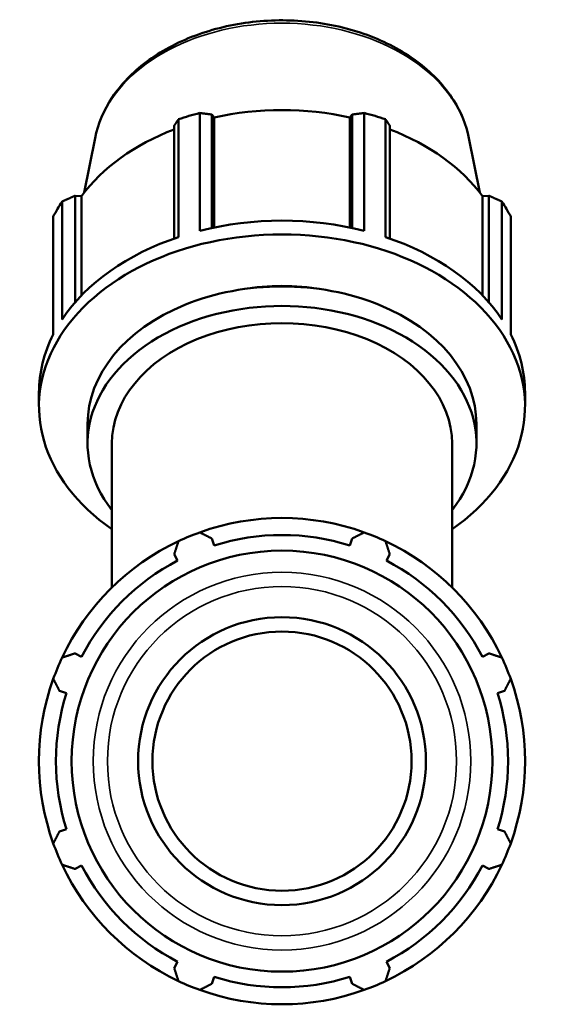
# Model space of a CAD drawing. Header units: millimetres. Extents: x -7 to 1648, y -196 to 1425.
# Tile 11 of 12: x 1066 to 1230, y 245 to 552. Entities that reach past the tile are written whole.
import ezdxf

# ---------------------------------------------------------------- set-up
doc = ezdxf.new("R2010")
doc.units = ezdxf.units.MM
doc.layers.add('Visible (ISO)', color=7, linetype='Continuous', lineweight=50)
doc.layers.add('Visible Narrow (ISO)', color=7, linetype='Continuous', lineweight=35)

msp = doc.modelspace()

# ---------------------------------------------------------------- linework, layer by layer
at = {"layer": 'Visible (ISO)'}
for p, q in [((1115.5949, 484.3348), (1115.5949, 521.1585)), ((1122.2297, 523.1017), (1122.2297, 486.2781)), ((1126.0243, 487.1647), (1126.0243, 522.6074)), ((1126.0243, 522.6074), (1126.7099, 521.7212)), ((1126.7099, 487.3084), (1126.7099, 521.7212)), ((1169.2176, 521.7212), (1169.9032, 522.6074)), ((1169.2176, 487.3084), (1169.2176, 521.7212)), ((1169.9032, 522.6074), (1169.9032, 487.1647)), ((1173.6978, 486.2781), (1173.6978, 523.1017)), ((1180.3326, 521.1585), (1180.3326, 484.3348)), ((1114.2746, 519.166), (1114.2746, 483.8843)), ((1181.6529, 483.8843), (1181.6529, 519.166)), ((1089.5054, 515.2793), (1086.0762, 498.1972)), ((1206.4221, 515.2793), (1209.8513, 498.1972)), ((1083.2474, 463.8887), (1083.2474, 497.2265)), ((1083.2474, 497.2265), (1085.2698, 497.1334)), ((1085.2698, 466.0891), (1085.2698, 497.1334)), ((1210.6577, 497.1334), (1212.6801, 497.2265)), ((1210.6577, 466.0891), (1210.6577, 497.1334)), ((1212.6801, 497.2265), (1212.6801, 463.8887)), ((1079.2014, 495.4244), (1079.2014, 458.6007)), ((1216.7261, 458.6007), (1216.7261, 495.4244)), ((1076.4532, 453.9092), (1076.4532, 490.7329)), ((1219.4743, 490.7329), (1219.4743, 453.9092)), ((1071.9637, 431.4133), (1071.9637, 435.7125)), ((1223.9637, 431.4133), (1223.9637, 435.7125)), ((1087.1637, 419.792), (1087.1637, 425.9085)), ((1208.7637, 419.792), (1208.7637, 425.9085)), ((1094.7637, 374.7913), (1094.7637, 419.792)), ((1201.1637, 374.7913), (1201.1637, 419.792)), ((1126.7099, 387.9252), (1126.0243, 390.0997)), ((1169.9032, 390.0997), (1169.2176, 387.9252)), ((1114.2746, 385.2328), (1115.3274, 383.2104)), ((1180.6001, 383.2104), (1181.6529, 385.2328)), ((1085.2698, 353.1529), (1083.2474, 354.2057)), ((1212.6801, 354.2057), (1210.6577, 353.1529)), ((1078.3806, 342.456), (1080.555, 341.7704)), ((1215.3725, 341.7704), (1217.5469, 342.456)), ((1080.555, 299.2626), (1078.3806, 298.577)), ((1217.5469, 298.577), (1215.3725, 299.2626)), ((1083.2474, 286.8273), (1085.2698, 287.8801)), ((1210.6577, 287.8801), (1212.6801, 286.8273)), ((1115.3274, 257.8226), (1114.2746, 255.8002)), ((1181.6529, 255.8002), (1180.6001, 257.8226)), ((1126.0243, 250.9333), (1126.7099, 253.1078)), ((1169.2176, 253.1078), (1169.9032, 250.9333))]:
    msp.add_line(p, q, dxfattribs=at)
for radius in [65.7941, 45, 40.5]:
    msp.add_circle((1147.9637, 320.5165), radius, dxfattribs=at)
for radius, start, end in [(76, 70.208016, 109.791984), (76, 109.791984, 115.208016), (70.68, 72.5, 107.5), (76, 64.791984, 70.208016), (76, 115.208016, 154.791984), (76, 25.208016, 64.791984), (70.68, 117.5, 152.5), (70.68, 27.5, 62.5), (76, 154.791984, 160.208016), (76, 19.791984, 25.208016), (76, 160.208016, 199.791984), (76, 340.208016, 19.791984), (70.68, 162.5, 197.5), (70.68, 342.5, 17.5), (76, 199.791984, 205.208016), (76, 334.791984, 340.208016), (76, 205.208016, 244.791984), (70.68, 207.5, 242.5), (76, 295.208016, 334.791984), (70.68, 297.5, 332.5), (70.68, 252.5, 287.5), (76, 244.791984, 250.208016), (76, 289.791984, 295.208016), (76, 250.208016, 289.791984)]:
    msp.add_arc((1147.9637, 320.5165), radius, start, end, dxfattribs=at)
for centre, major_axis, start_param, end_param in [((1147.9637, 474.056), (70.68, 0), 1.26536371, 1.87622895), ((1147.9637, 472.5362), (76, 0), 1.91623161, 2.0107592), ((1147.9637, 472.5362), (76, 0), 1.13083345, 1.22536104), ((1147.9637, 474.056), (70.68, 0), 2.06762921, 2.66162711), ((1147.9637, 474.056), (70.68, 0), 0.47996554, 1.07396345), ((1147.9637, 472.5362), (-76, 0), 5.84322243, 5.93775002), ((1147.9637, 472.5362), (76, 0), 0.34543529, 0.43996288), ((1147.9637, 435.7125), (76, 0), 1.22536104, 1.91623161), ((1147.9637, 431.4133), (-76, 0), 2.34619382, 7.07858414), ((1147.9637, 435.7125), (76, 0), 2.0107592, 2.70162978), ((1147.9637, 435.7125), (76, 0), 0.43996288, 1.13083345), ((1147.9637, 425.9085), (-60.8, 0), 3.14159265, 6.28318531), ((1147.9637, 431.4133), (53.2, 0), 1.33702729, 1.80456536), ((1147.9637, 419.792), (-60.8, 0), 2.63623214, 6.78854582), ((1147.9637, 419.792), (-53.2, 0), 3.14159265, 6.28318531), ((1147.9637, 435.7125), (-76, 0), 5.93775002, 6.28318531), ((1147.9637, 435.7125), (76, 0), 0, 0.34543529)]:
    msp.add_ellipse(centre, major_axis=major_axis, ratio=0.70710678, start_param=start_param, end_param=end_param, dxfattribs=at)
msp.add_open_spline([(1089.5054, 515.2793), (1090.3969, 519.7204), (1092.233, 524.0197), (1097.6288, 532.0922), (1101.2601, 535.8351), (1109.9927, 542.3828), (1115.1424, 545.1517), (1126.3876, 549.3825), (1132.4913, 550.8309), (1145.0099, 552.2606), (1151.423, 552.2408), (1163.9274, 550.7336), (1170.0169, 549.2465), (1181.2684, 544.9227), (1186.4305, 542.0872), (1195.2495, 535.3146), (1198.9219, 531.3863), (1203.9688, 523.3668), (1205.5983, 519.383), (1206.4221, 515.2793)], degree=3, knots=[3.2826003, 3.2826003, 3.2826003, 3.2826003, 3.58311229, 3.58311229, 3.89769572, 3.89769572, 4.2234204, 4.2234204, 4.55226192, 4.55226192, 4.88122882, 4.88122882, 5.21019917, 5.21019917, 5.53901742, 5.53901742, 5.86449537, 5.86449537, 6.14217766, 6.14217766, 6.14217766, 6.14217766], dxfattribs=at)
for points, weights in [([(1115.5949, 521.1585), (1114.9213, 520.1504), (1114.2746, 519.166)], [2.40042970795, 2.43042107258, 2.45877834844]), ([(1126.0243, 522.6074), (1124.1657, 522.858), (1122.2297, 523.1017)], [2.45877834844, 2.43042107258, 2.40042970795]), ([(1173.6978, 523.1017), (1171.7618, 522.858), (1169.9032, 522.6074)], [2.40042970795, 2.43042107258, 2.45877834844]), ([(1181.6529, 519.166), (1181.0062, 520.1504), (1180.3326, 521.1585)], [2.45877834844, 2.43042107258, 2.40042970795]), ([(1083.2474, 497.2265), (1081.2657, 496.3523), (1079.2014, 495.4244)], [2.44916063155, 2.42091427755, 2.39104022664]), ([(1216.7261, 495.4244), (1214.6618, 496.3523), (1212.6801, 497.2265)], [2.40042970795, 2.43042107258, 2.45877834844]), ([(1122.2297, 392.027), (1124.1657, 391.0437), (1126.0243, 390.0997)], [1, 1.00153337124, 1.0022502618]), ([(1169.9032, 390.0997), (1171.7618, 391.0437), (1173.6978, 392.027)], [1.0022502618, 1.00153337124, 1]), ([(1114.2746, 385.2328), (1114.9213, 387.2145), (1115.5949, 389.2788)], [1.0022502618, 1.00153337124, 1]), ([(1180.3326, 389.2788), (1181.0062, 387.2145), (1181.6529, 385.2328)], [1, 1.00153337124, 1.0022502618]), ([(1079.2014, 352.8853), (1081.2657, 353.559), (1083.2474, 354.2057)], [1, 1.00153337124, 1.0022502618]), ([(1212.6801, 354.2057), (1214.6618, 353.559), (1216.7261, 352.8853)], [1.0022502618, 1.00153337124, 1]), ([(1078.3806, 342.456), (1077.4365, 344.3145), (1076.4532, 346.2506)], [1.0022502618, 1.00153337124, 1]), ([(1219.4743, 346.2506), (1218.4909, 344.3145), (1217.5469, 342.456)], [1, 1.00153337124, 1.0022502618]), ([(1076.4532, 294.7824), (1077.4365, 296.7184), (1078.3806, 298.577)], [1, 1.00153337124, 1.0022502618]), ([(1217.5469, 298.577), (1218.4909, 296.7184), (1219.4743, 294.7824)], [1.0022502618, 1.00153337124, 1]), ([(1083.2474, 286.8273), (1081.2657, 287.474), (1079.2014, 288.1476)], [1.0022502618, 1.00153337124, 1]), ([(1216.7261, 288.1476), (1214.6618, 287.474), (1212.6801, 286.8273)], [1, 1.00153337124, 1.0022502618]), ([(1115.5949, 251.7542), (1114.9213, 253.8184), (1114.2746, 255.8002)], [1, 1.00153337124, 1.0022502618]), ([(1181.6529, 255.8002), (1181.0062, 253.8184), (1180.3326, 251.7542)], [1.0022502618, 1.00153337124, 1]), ([(1126.0243, 250.9333), (1124.1657, 249.9893), (1122.2297, 249.0059)], [1.0022502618, 1.00153337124, 1]), ([(1173.6978, 249.0059), (1171.7618, 249.9893), (1169.9032, 250.9333)], [1, 1.00153337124, 1.0022502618])]:
    msp.add_rational_spline(points, weights, degree=2, dxfattribs=at)
at = {"layer": 'Visible Narrow (ISO)'}
for radius in [59.0444, 54.5882]:
    msp.add_circle((1147.9637, 320.5165), radius, dxfattribs=at)
msp.add_ellipse((1147.9637, 509.4116), major_axis=(-59.0444, 0), ratio=0.70710678, start_param=3.42557917, end_param=5.99919879, dxfattribs=at)

doc.saveas('drawing.dxf')
